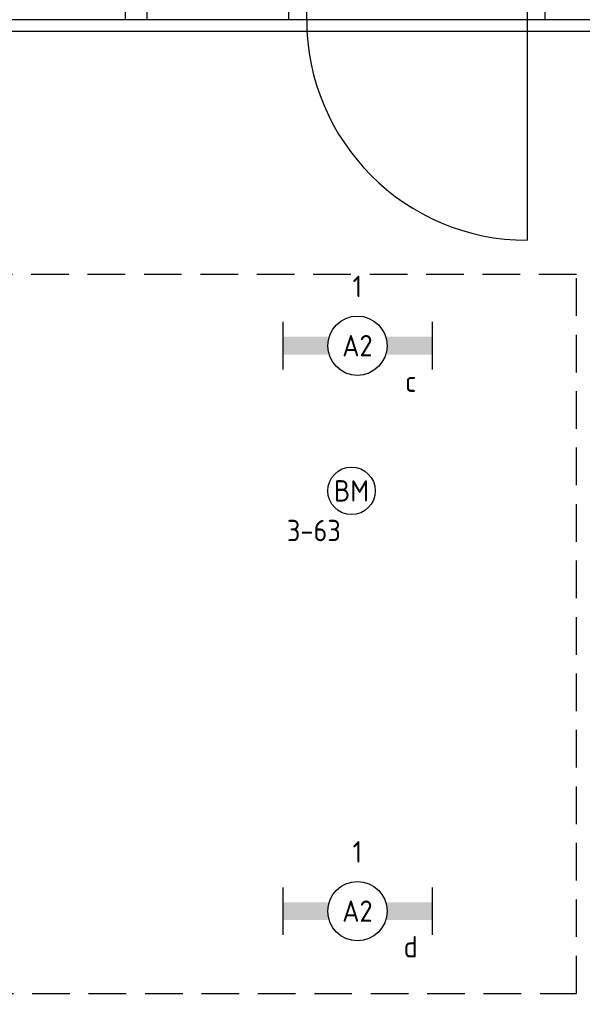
# Model space of a CAD drawing. Header units: millimetres. Extents: x -38031 to 110605, y -30229 to 92226.
# Tile 14 of 256: x 122 to 2496, y 6267 to 10420. Entities that reach past the tile are written whole.
import ezdxf
from ezdxf.enums import TextEntityAlignment as Align

# ---------------------------------------------------------------- set-up
doc = ezdxf.new("R2010")
doc.units = ezdxf.units.MM
doc.header["$LTSCALE"] = 50
doc.set_wipeout_variables(frame=1)
doc.linetypes.add('HIDDEN2', pattern=[4.7625, 3.175, -1.5875])
for name, color, linetype in [('AL$1A---_ALGEMEEN', 8, 'Continuous'), ('BOUWKUNDIG', 8, 'Continuous'), ('EB6511--_ATTRIB', 2, 'Continuous'), ('EL6311--', 3, 'Continuous'), ('EL6511--', 3, 'Continuous'), ('LICHT_TEXT018', 1, 'Continuous')]:
    doc.layers.add(name, color=color, linetype=linetype)
doc.styles.add('BURO-018', font='iso.shx', dxfattribs={"height": 90})

# ---------------------------------------------------------------- blocks, each defined once
blk = doc.blocks.new('1115B6630')
at = {"color": 0}
for p, q in [((-6.3, 2), (-6.3, -2)), ((6.3, 2), (6.3, -2))]:
    blk.add_line(p, q, dxfattribs=at)
at = {"color": 0, "linetype": 'Continuous'}
blk.add_circle((0, 0), 2.5, dxfattribs=at)
at = {"color": 0}
for points in [[(-2.5, 0.75), (-6.3, 0.75), (-2.5, -0.75), (-6.3, -0.75)], [(2.5, 0.75), (6.3, 0.75), (2.5, -0.75), (6.3, -0.75)]]:
    blk.add_solid(points, dxfattribs=at)
at = {"color": 0, "linetype": 'Continuous', "style": 'BURO-018'}
for tag, p in [('E_GKAST', (0, 8)), ('E_GROEP', (0, 5)), ('E_SGROEP', (4.5, 5)), ('E_ARMCODE', (0, 0)), ('E_SLET', (4.5, -3))]:
    blk.add_attdef(tag, text='', height=1.8, dxfattribs=at).set_placement(p, align=Align.MIDDLE)
blk = doc.blocks.new('E00123')
at = {"color": 0, "linetype": 'Continuous'}
blk.add_circle((0, 0), 2, dxfattribs=at)
at = {"color": 0, "linetype": 'Continuous', "style": 'BURO-018'}
for tag, p in [('E_TEXT1', (0, 4.5)), ('E_TEXT2', (0, 0))]:
    blk.add_attdef(tag, text='', height=1.8, dxfattribs=at).set_placement(p, align=Align.MIDDLE)
at = {"color": 0, "linetype": 'Continuous', "style": 'BURO-018', "flags": 1}
blk.add_attdef('E_MATCODE', (0, 0), '', height=1.8, dxfattribs=at)
blk = doc.blocks.new('32x_hout-mk 836-p')
at = {"layer": 'AL$1A---_ALGEMEEN', "color": 0}
for points in [[(-10142, 0), (-7831, 0), (-7831, -139), (-10142, -139)], [(-6751, 0), (-3391, 0), (-3391, -139), (-6751, -139)]]:
    blk.add_lwpolyline(points, close=True, dxfattribs=at)
at = {"color": 0}
for points in [[(-8431, -139), (-8521, -139), (-8521, 0), (-8431, 0)], [(-7741, -139), (-7831, -139), (-7831, 0), (-7741, 0)], [(-6841, 0), (-6751, 0), (-6751, -139), (-6841, -139)]]:
    blk.add_wipeout(points, dxfattribs=at).dxf.layer = 'AL$1A---_ALGEMEEN'
at = {"layer": 'AL$1A---_ALGEMEEN', "color": 0}
for points in [[(-8431, -139), (-8521, -139), (-8521, 0), (-8431, 0)], [(-7741, -139), (-7831, -139), (-7831, 0), (-7741, 0)], [(-6841, 0), (-6751, 0), (-6751, -139), (-6841, -139)]]:
    blk.add_lwpolyline(points, close=True, dxfattribs=at)
at = {"color": 0}
blk.add_wipeout([(-6826, -139), (-7756, -139), (-7756, -99), (-6826, -99)], dxfattribs=at).dxf.layer = 'AL$1A---_ALGEMEEN'
at = {"layer": 'AL$1A---_ALGEMEEN', "color": 0}
blk.add_line((-6826, -139), (-6826, -1069), dxfattribs=at)
blk.add_lwpolyline([(-6826, -139), (-7756, -139), (-7756, -99), (-6826, -99)], close=True, dxfattribs=at)
blk.add_arc((-6826, -139), 930, 180, 270, dxfattribs=at)
blk = doc.blocks.new('200254 W 211 30-06-2008')
at = {"layer": 'AL$1A---_ALGEMEEN', "xscale": 0.02, "yscale": 0.02, "zscale": 0.02}
blk.add_blockref('32x_hout-mk 836-p', (19216.529, 3227.125), dxfattribs=at)
at = {"layer": 'AL$1A---_ALGEMEEN'}
blk.add_lwpolyline([(19014.309, 3111.945), (19000.209, 3111.945), (19000.209, 3036.945), (19107.209, 3036.945), (19107.209, 3048.945), (19215.209, 3048.945), (19215.209, 3060.945), (19293.429, 3060.945), (19293.429, 3296.856), (19291.65, 3296.856), (19291.65, 3307.216), (19293.429, 3307.216), (19293.429, 3425.055), (19244.949, 3425.055), (19244.949, 3335.125), (19242.049, 3335.125), (19234.329, 3335.125), (19219.329, 3335.125), (19219.329, 3223.345), (19014.309, 3223.345)], close=True, dxfattribs=at)

msp = doc.modelspace()

# ---------------------------------------------------------------- block references
at = {"layer": 'BOUWKUNDIG', "xscale": 50, "yscale": 50, "zscale": 50}
msp.add_blockref('200254 W 211 30-06-2008', (-951737.5, -150797.3), dxfattribs=at)

# ---------------------------------------------------------------- next in the draw order: linework, layer by layer
at = {"layer": 'LICHT_TEXT018', "linetype": 'HIDDEN2'}
msp.add_lwpolyline([(-778, 6313.2), (2472, 6313.2), (2472, 9345.1), (-778, 9345.1)], close=True, dxfattribs=at)

# ---------------------------------------------------------------- next in the draw order: block references
at = {"layer": 'EL6311--'}
ref = msp.add_blockref('1115B6630', (1547, 9045.1), dxfattribs=dict(at, xscale=50, yscale=50, zscale=50))
ref.add_attrib('E_ARMCODE', 'A2', dxfattribs={"layer": '0', "color": 1, "linetype": 'Continuous', "height": 90, "style": 'BURO-018'}).set_placement((1547, 9045.1), align=Align.MIDDLE)
ref.add_attrib('E_SLET', 'c', dxfattribs={"layer": '0', "color": 1, "linetype": 'Continuous', "height": 90, "style": 'BURO-018'}).set_placement((1772, 8895.1), align=Align.MIDDLE)
ref.add_attrib('E_GROEP', '1', dxfattribs={"layer": '0', "color": 1, "linetype": 'Continuous', "height": 90, "style": 'BURO-018'}).set_placement((1547, 9295.1), align=Align.MIDDLE)
ref = msp.add_blockref('1115B6630', (1547, 6660.3), dxfattribs=dict(at, xscale=50, yscale=50, zscale=50))
ref.add_attrib('E_ARMCODE', 'A2', dxfattribs={"layer": '0', "color": 1, "linetype": 'Continuous', "height": 90, "style": 'BURO-018'}).set_placement((1547, 6660.3), align=Align.MIDDLE)
ref.add_attrib('E_SLET', 'd', dxfattribs={"layer": '0', "color": 1, "linetype": 'Continuous', "height": 90, "style": 'BURO-018'}).set_placement((1772, 6510.3), align=Align.MIDDLE)
ref.add_attrib('E_GROEP', '1', dxfattribs={"layer": '0', "color": 1, "linetype": 'Continuous', "height": 90, "style": 'BURO-018'}).set_placement((1547, 6910.3), align=Align.MIDDLE)
at = {"layer": 'EL6511--'}
ref = msp.add_blockref('E00123', (1522, 8433), dxfattribs=dict(at, xscale=50, yscale=50, zscale=50))
ref.add_attrib('E_TEXT2', 'BM', dxfattribs={"layer": 'EB6511--_ATTRIB', "color": 1, "linetype": 'Continuous', "height": 90, "style": 'BURO-018'}).set_placement((1522, 8433), align=Align.MIDDLE)
ref.add_attrib('E_TEXT1', '3-63', dxfattribs={"layer": 'EB6511--_ATTRIB', "color": 1, "linetype": 'Continuous', "height": 90, "style": 'BURO-018'}).set_placement((1363.1, 8265.7), align=Align.MIDDLE)

doc.saveas('drawing.dxf')
